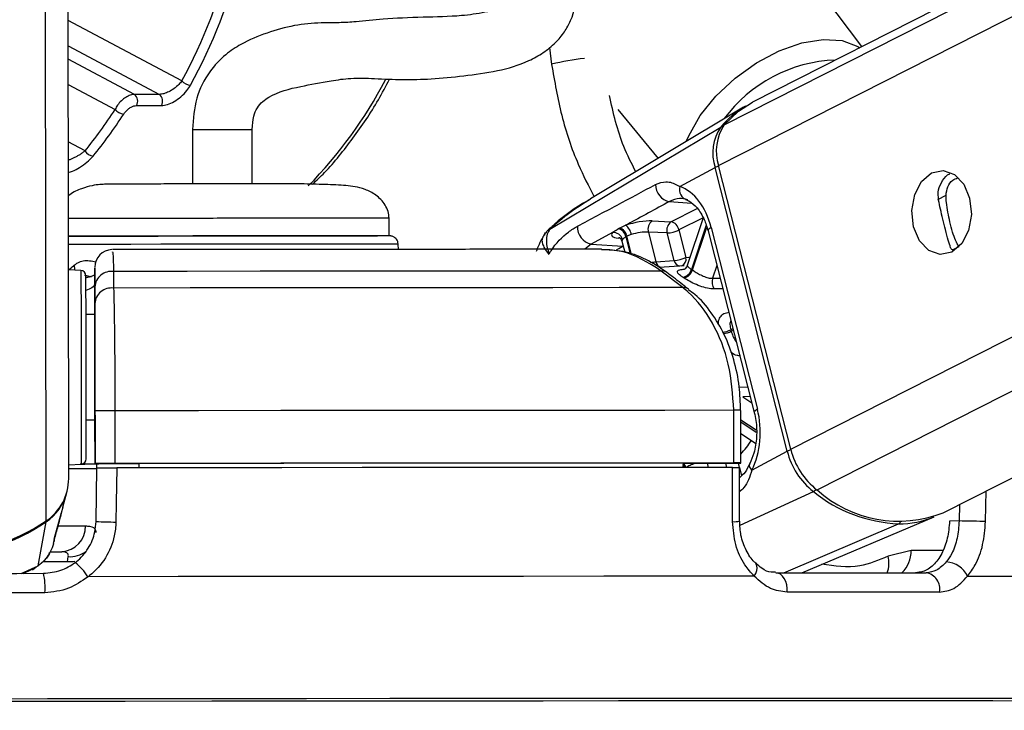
# Model space of a CAD drawing. Header units: millimetres. Extents: x 20 to 22981, y 40 to 19992.
# Tile 60 of 153: x 9518 to 9630, y 6420 to 6499. Entities that reach past the tile are written whole.
import ezdxf

# ---------------------------------------------------------------- set-up
doc = ezdxf.new("R2010")
doc.units = ezdxf.units.MM
doc.header["$LTSCALE"] = 2
doc.layers.add('COMPONENT_GEOMETRY', color=7, linetype='Continuous')
doc.styles.add('SLDTEXTSTYLE0', font='TXT', dxfattribs={"width": 0.75})
doc.dimstyles.new('SLDDIMSTYLE1', dxfattribs={"dimtxt": 100, "dimasz": 6.604, "dimexe": 0, "dimexo": 0.0625, "dimgap": 25, "dimtad": 0, "dimtih": 1, "dimtoh": 1, "dimdec": 1, "dimrnd": 1e-09, "dimzin": 12, "dimdsep": 46, "dimtxsty": 'SLDTEXTSTYLE0', "dimsah": 1, "dimcen": 0.09, "dimadec": 0, "dimazin": 3, "dimtfac": 1, "dimtdec": 1, "dimtofl": 0, "dimtmove": 0, "dimatfit": 3, "dimfxl": 1, "dimfrac": 2, "dimtolj": 1, "dimtzin": 12, "dimarcsym": 0})

# ---------------------------------------------------------------- blocks, each defined once
blk = doc.blocks.new('_D_5')
at = {"layer": 'COMPONENT_GEOMETRY', "color": 7}
for p, q in [((10523.29, 6612.47), (10523.29, 4529.82)), ((10323.22, 4509.51), (10292.75, 4509.51)), ((10292.75, 4509.51), (10292.75, 4350.76)), ((10723.36, 4509.51), (10753.83, 4509.51)), ((10753.83, 4509.51), (10753.83, 4350.76)), ((10292.75, 4350.76), (10323.22, 4350.76)), ((10753.83, 4350.76), (10723.36, 4350.76)), ((10523.29, 2118.49), (10523.29, 4201.14)), ((7030.65, 2118.49), (10529.64, 2118.49))]:
    blk.add_line(p, q, dxfattribs=at)
for points in [[(10523.29, 6612.47), (10522.28, 6605.86), (10524.31, 6605.86)], [(10523.29, 2118.49), (10524.31, 2125.1), (10522.28, 2125.1)]]:
    blk.add_solid(points, dxfattribs=at)
at = {"layer": 'COMPONENT_GEOMETRY', "color": 7, "char_height": 100, "attachment_point": 1, "style": 'SLDTEXTSTYLE0'}
for s, insert in [('7\'4.46"', (10323.22, 4479.66)), ('2247mm', (10250.52, 4330.05))]:
    blk.add_mtext(s, dxfattribs=dict(at, insert=insert))

msp = doc.modelspace()

# ---------------------------------------------------------------- linework, layer by layer
at = {"color": 8, "linetype": 'Continuous', "lineweight": 25}
for p, q in [((9597.69, 6482.22), (9854, 6612.47)), ((9598.33, 6486.86), (9845.52, 6612.47)), ((9605.9, 6449.9), (9925.83, 6612.47)), ((9608.9, 6445.26), (9937.94, 6612.47)), ((9521.11, 6441.74), (9520.91, 6587.83)), ((9536.54, 6491.87), (9523.6, 6498.76)), ((9523.61, 6495.87), (9534, 6490.34)), ((9578.41, 6495.67), (9578.67, 6493.76)), ((9531.17, 6490.34), (9523.61, 6494.36)), ((9523.61, 6491.47), (9528.96, 6488.63)), ((9525.53, 6483.91), (9523.62, 6484.93)), ((9622.66, 6478.37), (9623.59, 6478.85)), ((9592.08, 6478.13), (9594.6, 6477.95)), ((9592.26, 6475.83), (9595.26, 6477.35)), ((9595.92, 6476.28), (9593.17, 6474.89)), ((9578.51, 6475.01), (9578.46, 6474.99)), ((9596.27, 6475.44), (9594.59, 6470.4)), ((9594.71, 6470.33), (9596.34, 6475.22)), ((9586.48, 6473.94), (9586.27, 6473.96)), ((9587.13, 6474.11), (9587.63, 6472.14)), ((9587.78, 6472.09), (9587.25, 6474.17)), ((9583.19, 6473.29), (9582.47, 6472.69)), ((9586.78, 6473.04), (9586.81, 6473.06)), ((9586.82, 6473.04), (9586.78, 6473.04)), ((9624.31, 6472.61), (9625.07, 6473)), ((9597.49, 6470.84), (9597, 6469.38)), ((9526.02, 6469.54), (9525.52, 6469.71)), ((9597, 6469.38), (9597.86, 6469.39)), ((9599.32, 6463.64), (9599.08, 6463.52)), ((9599.13, 6463.35), (9599.37, 6463.47)), ((9600.04, 6456.98), (9601.01, 6457.02)), ((9601.29, 6455.91), (9600.44, 6455.87)), ((9600.44, 6455.87), (9601.47, 6455.18)), ((9601.98, 6452.06), (9600.21, 6453.23)), ((9600.21, 6453.03), (9601.98, 6451.85)), ((9596.38, 6448.32), (9596.5, 6447.83)), ((9598.62, 6447.84), (9598.5, 6448.33)), ((9599.92, 6448.33), (9600.04, 6447.84)), ((9600.05, 6447.82), (9600.29, 6446.88)), ((9600.13, 6441.27), (9608.49, 6445.07)), ((9628.09, 6441.66), (9628.17, 6445.16)), ((9625.13, 6443.61), (9625.08, 6441.73)), ((9605.1, 6435.83), (9618.19, 6441.41)), ((9623.23, 6438.37), (9619.61, 6438.36)), ((9523.55, 6437.08), (9520.75, 6437.07)), ((9518.27, 6435.76), (9520.18, 6436.6)), ((9519.51, 6436.24), (9520.18, 6436.6)), ((9610.39, 6421.51), (9609.62, 6421.51)), ((9611.59, 6421.51), (9610.39, 6421.51))]:
    msp.add_line(p, q, dxfattribs=at)
at = {"color": 7, "linetype": 'Continuous', "lineweight": 25}
for p, q in [((9843.62, 6612.47), (9601.53, 6489.45)), ((9623.27, 6442.67), (9957.42, 6612.47)), ((9523.67, 6446.56), (9523.46, 6602.99)), ((9613.99, 6495.78), (9599.32, 6515.37)), ((9534, 6490.34), (9531.17, 6490.34)), ((9531.39, 6489.07), (9534.22, 6489.07)), ((9600.54, 6488.88), (9583.1, 6478.42)), ((9586.21, 6488.63), (9590.79, 6483.03)), ((9537.77, 6486.34), (9537.78, 6480.14)), ((9544.58, 6480.19), (9544.57, 6486.35)), ((9578.46, 6474.99), (9597.93, 6486.62)), ((9593.28, 6479.85), (9597.29, 6482.01)), ((9605.51, 6449.68), (9597.29, 6482.01)), ((9605.9, 6449.9), (9597.69, 6482.22)), ((9560.16, 6474.22), (9560.16, 6476.22)), ((9595.92, 6476.27), (9594.11, 6470.84)), ((9586.41, 6475.1), (9587.1, 6475.42)), ((9590.12, 6475.92), (9592.26, 6475.83)), ((9593.17, 6474.89), (9593.97, 6471.76)), ((9596.85, 6475.17), (9602.11, 6454.46)), ((9585.6, 6474.6), (9583.19, 6473.29)), ((9587.74, 6474.36), (9587.25, 6474.17)), ((9589.69, 6474.64), (9590.55, 6471.26)), ((9591.84, 6474.55), (9589.69, 6474.64)), ((9592.63, 6471.42), (9591.84, 6474.55)), ((9596.49, 6474.8), (9601.75, 6454.1)), ((9561.24, 6472.68), (9561.21, 6473.27)), ((9583.19, 6473.29), (9586.78, 6473.04)), ((9586.67, 6473.61), (9586.99, 6472.36)), ((9525.07, 6470.28), (9523.64, 6470.35)), ((9526.64, 6470.42), (9526.64, 6468.81)), ((9590.55, 6471.26), (9592.63, 6471.42)), ((9593.75, 6470.81), (9590.91, 6470.6)), ((9526.28, 6469.53), (9525.63, 6469.71)), ((9528.78, 6470.16), (9528.78, 6468.27)), ((9593.62, 6468.32), (9591.16, 6470.21)), ((9526.64, 6468.81), (9526.65, 6465.25)), ((9526.64, 6466.51), (9526.64, 6468.41)), ((9526.65, 6465.25), (9525.65, 6465.25)), ((9526.65, 6465.25), (9526.65, 6465.25)), ((9526.65, 6459.36), (9526.67, 6448.26)), ((9526.67, 6448.27), (9526.66, 6454.27)), ((9528.93, 6454.28), (9528.94, 6448.28)), ((9599.43, 6448.34), (9599.42, 6454.34)), ((9600.22, 6448.33), (9600.21, 6454.33)), ((9525.66, 6453.25), (9526.66, 6453.25)), ((9526.67, 6448.24), (9526.66, 6453.25)), ((9526.66, 6453.25), (9526.67, 6448.23)), ((9600.21, 6451.71), (9601.89, 6450.6)), ((9601.49, 6447.52), (9605.51, 6449.68)), ((9523.67, 6448.14), (9525.1, 6448.22)), ((9526.67, 6448.27), (9526.67, 6448.26)), ((9526.67, 6448.26), (9531.67, 6448.26)), ((9526.67, 6448.24), (9526.67, 6448.23)), ((9526.89, 6448.24), (9526.67, 6448.24)), ((9526.88, 6447.76), (9526.89, 6448.26)), ((9531.67, 6448.28), (9531.67, 6448.26)), ((9531.67, 6448.28), (9531.67, 6447.78)), ((9531.67, 6448.26), (9531.67, 6447.78)), ((9593.64, 6448.33), (9593.63, 6447.83)), ((9593.64, 6448.32), (9599.63, 6448.33)), ((9526.78, 6441.67), (9526.88, 6447.77)), ((9600.07, 6441.7), (9600.05, 6447.83)), ((9523.01, 6443.29), (9523.45, 6444.97)), ((9522.07, 6439.81), (9522.85, 6442.71)), ((9523.01, 6443.29), (9522.82, 6442.61)), ((9520.18, 6436.6), (9521.09, 6441.63)), ((9607.16, 6435.83), (9622.22, 6442.2)), ((9625.08, 6441.73), (9623.99, 6441.72)), ((9521.93, 6439.15), (9522.03, 6439.52)), ((9522.01, 6439.63), (9522.07, 6439.81)), ((9522.09, 6439.88), (9522.11, 6439.92)), ((9521.66, 6438.22), (9522.87, 6438.22)), ((9619.61, 6438.36), (9616.98, 6437.72)), ((9523.55, 6437.08), (9523.62, 6437.67)), ((9518.47, 6435.75), (9519.52, 6436.22)), ((9519.54, 6436.18), (9519.91, 6436.46))]:
    msp.add_line(p, q, dxfattribs=at)
at = {"color": 8, "linetype": 'Continuous', "lineweight": 25, "flags": 128}
for points in [[(9594, 6484.96), (9594.28, 6485.62), (9595.59, 6487.92), (9597.38, 6490.15), (9599.56, 6492.2), (9602, 6493.95), (9604.58, 6495.32), (9607.17, 6496.22), (9609.61, 6496.61), (9611.77, 6496.47), (9613.55, 6495.8), (9613.76, 6495.66)], [(9537.77, 6486.34), (9537.79, 6486.34), (9538.19, 6486.34), (9539.04, 6486.34), (9540.22, 6486.35), (9541.54, 6486.35), (9542.81, 6486.35), (9543.82, 6486.35), (9544.44, 6486.35), (9544.55, 6486.35)], [(9596.85, 6475.17), (9596.69, 6475.07), (9596.57, 6474.98), (9596.5, 6474.89), (9596.49, 6474.81), (9596.49, 6474.8)], [(9555.34, 6473.28), (9552.4, 6473.28), (9549.06, 6473.28), (9545.42, 6473.27), (9541.64, 6473.27), (9537.84, 6473.26), (9534.16, 6473.26), (9530.73, 6473.25), (9527.68, 6473.24), (9525.11, 6473.24), (9523.64, 6473.23)], [(9561.21, 6473.27), (9561.21, 6473.27), (9560.75, 6473.27), (9559.59, 6473.28), (9557.77, 6473.28), (9555.34, 6473.28)], [(9586.07, 6472.63), (9586.33, 6472.79), (9586.78, 6473.04)], [(9593.97, 6471.76), (9594.29, 6471.8), (9594.44, 6471.81)], [(9524.37, 6470.31), (9524.37, 6470.35), (9524.34, 6470.91)], [(9525.07, 6470.28), (9525.07, 6470.26), (9525.07, 6469.73), (9525.07, 6468.49), (9525.08, 6466.61), (9525.08, 6464.24), (9525.08, 6461.52)], [(9525.08, 6461.52), (9525.09, 6458.65), (9525.09, 6455.82), (9525.09, 6453.22), (9525.1, 6451.04), (9525.1, 6449.41), (9525.1, 6448.45), (9525.1, 6448.22)], [(9602.11, 6454.46), (9601.95, 6454.36), (9601.83, 6454.27), (9601.76, 6454.18), (9601.75, 6454.11), (9601.75, 6454.1)], [(9601.49, 6447.52), (9601.35, 6447.7), (9601.26, 6447.88), (9601.21, 6448.04), (9601.22, 6448.18), (9601.24, 6448.26)], [(9521.07, 6441.71), (9521.08, 6441.66), (9521.09, 6441.63)], [(9522.49, 6441.16), (9523.58, 6441.16), (9524.69, 6441.17), (9525.57, 6441.17)], [(9524.38, 6437.13), (9524.16, 6437.09), (9523.55, 6437.08)], [(9601.75, 6435.44), (9601.92, 6435.76), (9602.03, 6436.08), (9602.08, 6436.37), (9602.06, 6436.62), (9601.97, 6436.82), (9601.9, 6436.9)]]:
    msp.add_lwpolyline(points, dxfattribs=at)
at = {"color": 7, "linetype": 'Continuous', "lineweight": 25, "flags": 128}
for points in [[(9598.33, 6486.86), (9599.94, 6488.43), (9601.53, 6489.45)], [(9621.94, 6481.4), (9623.25, 6481.67), (9624.54, 6481.22), (9625.6, 6480.11), (9626.28, 6478.5), (9626.48, 6476.65), (9626.16, 6474.83), (9625.37, 6473.33), (9624.24, 6472.36), (9622.93, 6472.09), (9621.64, 6472.54), (9620.58, 6473.65), (9619.9, 6475.26), (9619.7, 6477.11), (9620.02, 6478.93), (9620.81, 6480.43), (9621.94, 6481.4)], [(9537.15, 6480.18), (9537.22, 6480.18), (9537.76, 6480.18)], [(9544.56, 6480.19), (9545.06, 6480.19), (9545.15, 6480.2)], [(9586.29, 6475.04), (9586.32, 6475.06), (9586.41, 6475.1)], [(9523.6, 6474.18), (9525.32, 6474.18), (9527.69, 6474.19), (9530.58, 6474.2), (9533.87, 6474.2), (9537.44, 6474.21), (9541.16, 6474.22), (9544.88, 6474.22), (9548.45, 6474.22), (9551.75, 6474.23), (9554.63, 6474.23)], [(9525.57, 6474.18), (9523.75, 6474.18), (9523.6, 6474.18)], [(9523.65, 6465.16), (9523.65, 6465.24), (9523.65, 6465.94), (9523.64, 6467.25), (9523.64, 6468.97), (9523.64, 6470.84), (9523.64, 6472.58), (9523.63, 6473.92), (9523.63, 6474.65)], [(9560.16, 6474.22), (9559.86, 6474.22), (9558.85, 6474.22), (9557.16, 6474.23), (9554.85, 6474.23), (9552.02, 6474.23), (9548.77, 6474.22), (9545.22, 6474.22), (9541.53, 6474.22), (9537.81, 6474.21), (9534.23, 6474.2), (9530.91, 6474.2), (9527.99, 6474.19), (9525.57, 6474.18)], [(9554.63, 6474.23), (9557, 6474.23), (9558.76, 6474.22), (9558.84, 6474.22)], [(9587.25, 6474.17), (9587.16, 6474.12), (9587.13, 6474.11)], [(9525.65, 6461.4), (9525.65, 6463.97), (9525.65, 6466.21), (9525.64, 6467.98), (9525.64, 6469.16), (9525.64, 6469.66), (9525.64, 6469.68)], [(9591.16, 6470.21), (9584.17, 6470.21), (9576.89, 6470.2), (9569.35, 6470.2), (9561.57, 6470.19), (9553.6, 6470.18), (9545.46, 6470.18), (9537.17, 6470.17), (9528.78, 6470.16)], [(9593.62, 6468.32), (9586.36, 6468.32), (9578.8, 6468.31), (9570.97, 6468.31), (9562.89, 6468.3), (9554.6, 6468.29), (9546.13, 6468.29), (9537.51, 6468.28), (9528.78, 6468.27)], [(9525.65, 6465.25), (9525.65, 6465.57), (9525.65, 6465.85)], [(9526.65, 6465.25), (9526.65, 6465.14), (9526.65, 6464.81), (9526.65, 6464.26), (9526.65, 6463.53), (9526.65, 6462.64), (9526.65, 6461.63), (9526.65, 6460.52), (9526.65, 6459.36)], [(9525.67, 6448.82), (9525.67, 6449.04), (9525.67, 6449.94), (9525.67, 6451.48), (9525.66, 6453.55), (9525.66, 6456.01), (9525.66, 6458.68), (9525.65, 6461.4)], [(9599.42, 6454.34), (9591.56, 6454.33), (9583.36, 6454.33), (9574.85, 6454.32), (9566.06, 6454.32), (9557.04, 6454.31), (9547.82, 6454.3), (9538.44, 6454.29), (9528.93, 6454.28)], [(9525.66, 6452.65), (9525.66, 6452.79), (9525.66, 6453.25)], [(9527.1, 6448.22), (9526.37, 6448.21), (9524.97, 6448.21)], [(9599.43, 6448.34), (9591.57, 6448.33), (9583.37, 6448.33), (9574.86, 6448.32), (9566.07, 6448.32), (9557.05, 6448.31), (9547.83, 6448.3), (9538.45, 6448.29), (9528.94, 6448.28)], [(9593.64, 6448.33), (9586.64, 6448.32), (9579.38, 6448.32), (9571.88, 6448.31), (9564.16, 6448.31), (9556.25, 6448.3), (9548.18, 6448.29), (9539.98, 6448.29), (9531.67, 6448.28)], [(9599.63, 6448.33), (9599.9, 6448.33), (9600.09, 6448.33), (9600.2, 6448.33), (9600.21, 6448.33), (9600.14, 6448.34), (9599.98, 6448.34), (9599.74, 6448.34), (9599.43, 6448.34)], [(9529.15, 6447.78), (9529.09, 6443.78), (9529.05, 6441.61)], [(9599.26, 6447.84), (9591.44, 6447.83), (9583.27, 6447.83), (9574.81, 6447.82), (9566.07, 6447.82), (9557.1, 6447.81), (9547.93, 6447.8), (9538.6, 6447.79), (9529.15, 6447.78)], [(9599.28, 6441.66), (9599.27, 6445.66), (9599.26, 6447.84)], [(9628.09, 6441.66), (9627.8, 6441.67), (9627.45, 6441.68), (9627.05, 6441.69), (9626.63, 6441.69), (9626.21, 6441.7), (9625.8, 6441.71), (9625.42, 6441.72), (9625.08, 6441.73)], [(9496.58, 6435.73), (9499.6, 6435.74), (9502.63, 6435.74), (9505.66, 6435.75), (9508.69, 6435.75), (9511.72, 6435.76), (9514.74, 6435.76), (9517.77, 6435.76), (9520.79, 6435.77)], [(9605.49, 6433.62), (9605.49, 6434.04), (9605.44, 6434.45), (9605.33, 6434.83), (9605.17, 6435.17), (9604.96, 6435.45), (9604.73, 6435.66), (9604.47, 6435.79), (9604.2, 6435.83)], [(9604.2, 6435.83), (9606.49, 6435.83), (9608.74, 6435.83), (9610.95, 6435.83), (9613.11, 6435.83), (9615.23, 6435.83), (9617.31, 6435.83), (9619.34, 6435.83), (9621.32, 6435.83)], [(9601.75, 6435.44), (9593.39, 6435.43), (9584.61, 6435.43), (9575.47, 6435.42), (9566.01, 6435.42), (9556.27, 6435.41), (9546.3, 6435.4), (9536.15, 6435.39), (9525.87, 6435.38)], [(9626.05, 6435.44), (9632.22, 6435.43), (9637.8, 6435.43), (9642.76, 6435.42), (9647.07, 6435.42), (9650.71, 6435.41), (9653.67, 6435.4), (9655.93, 6435.39), (9657.48, 6435.38)], [(9520.96, 6433.55), (9517.89, 6433.55), (9514.83, 6433.55), (9511.76, 6433.54), (9508.69, 6433.54), (9505.62, 6433.53), (9502.55, 6433.53), (9499.48, 6433.53), (9496.42, 6433.52)], [(9622.84, 6433.62), (9620.83, 6433.62), (9618.77, 6433.62), (9616.67, 6433.62), (9614.52, 6433.62), (9612.33, 6433.62), (9610.09, 6433.62), (9607.81, 6433.62), (9605.49, 6433.62)], [(9609.9, 6421.23), (9602.51, 6421.22), (9594.65, 6421.22), (9586.36, 6421.22), (9577.69, 6421.21), (9568.68, 6421.21), (9559.36, 6421.2), (9549.79, 6421.19), (9540.02, 6421.18), (9530.09, 6421.17), (9520.06, 6421.16), (9509.97, 6421.15)], [(9609.77, 6421.22), (9602.39, 6421.22), (9594.54, 6421.22), (9586.27, 6421.22), (9577.61, 6421.21), (9568.6, 6421.21), (9559.3, 6421.2), (9549.74, 6421.19), (9539.98, 6421.18), (9530.07, 6421.17), (9520.05, 6421.16), (9509.97, 6421.15)], [(9609.62, 6421.51), (9603.05, 6421.51), (9595.25, 6421.51), (9587.03, 6421.51), (9578.42, 6421.5), (9569.48, 6421.5), (9560.24, 6421.49), (9550.75, 6421.48), (9541.06, 6421.47), (9531.2, 6421.46), (9521.24, 6421.45), (9511.22, 6421.44)], [(9650.83, 6421.12), (9651.36, 6421.13), (9651.63, 6421.15), (9651.18, 6421.16), (9650.03, 6421.17), (9648.17, 6421.18), (9645.61, 6421.19), (9642.38, 6421.2), (9638.48, 6421.21), (9633.93, 6421.21), (9628.76, 6421.22), (9622.99, 6421.22), (9616.65, 6421.22), (9609.77, 6421.22)], [(9650.83, 6421.12), (9651.54, 6421.13), (9651.81, 6421.15), (9651.36, 6421.16), (9650.21, 6421.17), (9648.34, 6421.18), (9645.79, 6421.19), (9642.55, 6421.2), (9638.64, 6421.21), (9634.09, 6421.21), (9628.91, 6421.22), (9623.13, 6421.22), (9616.78, 6421.22), (9609.9, 6421.23)], [(9651.13, 6421.4), (9651.44, 6421.41), (9652.32, 6421.42), (9652.49, 6421.44), (9651.97, 6421.45), (9650.74, 6421.46), (9648.83, 6421.47), (9646.23, 6421.48), (9642.96, 6421.49), (9639.04, 6421.5), (9634.48, 6421.5), (9629.31, 6421.51), (9623.56, 6421.51), (9617.24, 6421.51), (9611.59, 6421.51)]]:
    msp.add_lwpolyline(points, dxfattribs=at)
at = {"color": 8, "linetype": 'Continuous', "lineweight": 25}
for centre, radius, start, end in [((9584.65, 6470.68), 23.85, 95.405, 104.5213), ((9611.56, 6477.82), 16.44, 92.0306, 143.7569), ((9514.74, 6515.41), 50.72, 315.5708, 332.5253), ((9598.14, 6486.24), 0.431, 83.6365, 119.0785), ((9598.15, 6480.29), 1.93, 103.4895, 116.5897), ((9593.1, 6471.59), 0.885, 295.4116, 11.299), ((9591.4, 6471.44), 0.874, 191.5412, 250.64), ((9593.48, 6471.59), 0.864, 191.374, 252.5641), ((9593.73, 6467.43), 0.894, 52.2075, 97.1612), ((9597.56, 6466.67), 3.5, 279.9226, 295.8488), ((9597.61, 6466.64), 3.63, 280.2162, 294.8034), ((9592.13, 6456.8), 11, 317.2869, 327.6274), ((9606.37, 6447.96), 1.93, 103.4831, 116.5894), ((9592.39, 6447.39), 1.49, 17.2115, 32.2872), ((9592.51, 6447.43), 1.49, 15.6884, 36.489), ((9608.04, 6445.93), 0.966, 297.2187, 321.7796), ((9599.46, 6446.29), 4.64, 267.8045, 277.6029), ((9618, 6441.81), 0.448, 294.9905, 330.3959), ((9523.78, 6440.8), 3.14, 267.1193, 306.1887), ((9616.32, 6438.24), 3.29, 313.1207, 2.2314), ((9614.12, 6436.92), 2.97, 338.4816, 15.6236)]:
    msp.add_arc(centre, radius, start, end, dxfattribs=at)
at = {"color": 7, "linetype": 'Continuous', "lineweight": 25}
for centre, radius, start, end in [((9537.69, 6492.97), 1.58, 223.6923, 264.9039), ((9530.58, 6489.58), 0.957, 327.8274, 52.4335), ((9533.41, 6489.58), 0.957, 327.8274, 52.4335), ((9530.08, 6489.53), 1.44, 218.8446, 264.1402), ((9605.73, 6480.25), 10.07, 119.7331, 140.7999), ((9602.3, 6483.66), 5.28, 145.9774, 198.2732), ((9602.73, 6483.89), 5.31, 145.9774, 198.2732), ((9526.61, 6484.57), 1.27, 211.3919, 262.915), ((9592.45, 6480.03), 1.94, 178.664, 259.1503), ((9594.42, 6479.49), 1.2, 162.5548, 256.3279), ((9583.56, 6475.19), 1.94, 175.9793, 259.1336), ((9585.93, 6473.87), 1.23, 11.2423, 72.7936), ((9586.05, 6473.93), 1.23, 11.2196, 72.9929), ((9586.18, 6474.14), 1.58, 8.2174, 54.1648), ((9590.85, 6474.96), 1.21, 127.6252, 195.5108), ((9593, 6474.87), 1.21, 127.6252, 195.5108), ((9591.65, 6478.09), 3.55, 273.0146, 295.3833), ((9592, 6474.67), 1.19, 10.6596, 77.4241), ((9585.7, 6473.53), 1.07, 15.0517, 95.3453), ((9528.64, 6470.65), 2, 91.4848, 180.1281), ((9592.45, 6474.97), 3.55, 273.0146, 295.3833), ((9593.37, 6470.74), 1.27, 281.7018, 344.637), ((9590.29, 6463.82), 7.86, 55.7998, 56.8292), ((9525.04, 6469.68), 0.6, 0.077, 87.077), ((9528.55, 6468.26), 1.91, 82.9359, 175.7744), ((9591.28, 6469.32), 0.898, 53.6744, 97.2331), ((9589.68, 6463.46), 7.22, 55.7998, 56.8292), ((9593.48, 6470.68), 1.28, 281.5455, 343.8245), ((9598.3, 6468.97), 1.36, 162.6032, 215.965), ((9528.55, 6466.37), 1.91, 83.0221, 175.7783), ((9583.75, 6459.53), 15.84, 13.9334, 14.5785), ((9528.9, 6014.56), 439.72, 89.9964, 90.2922), ((9599.69, 6364.74), 89.6, 89.6662, 90.1711), ((9613.72, 6451.73), 8.47, 193.9798, 231.7829), ((9614.17, 6451.95), 8.52, 193.9798, 231.7829), ((9525.07, 6448.82), 0.6, 273.077, 0.077), ((9524.99, 6588.52), 140.3, 270.0599, 270.6846), ((9528.91, 6008.56), 439.72, 89.9964, 90.2922), ((9523.45, 6827), 379.29, 270.029, 270.5187), ((9517.83, 6446.57), 5.84, 304.0939, 359.8843), ((9517.81, 6446.46), 5.84, 304.1959, 345.224), ((9618.89, 6457.95), 16.55, 231.0491, 267.5741), ((9618.19, 6455.62), 13.91, 228.1157, 291.4364), ((9508.65, 6460.03), 22.13, 235.9097, 304.2443), ((9508.67, 6459.85), 22.05, 270.0269, 304.2735), ((9529.12, 6484.28), 42.67, 266.8581, 269.9096), ((9618.27, 6451.69), 10.28, 269.5857, 292.6425), ((9522.72, 6441.07), 2.85, 273.1206, 1.9955), ((9520.04, 6431.64), 6.92, 32.641, 50.6928), ((9623.51, 6434.27), 2.79, 24.7146, 87.7337), ((9513.88, 6434.14), 7.1, 355.2937, 13.2798), ((9621.01, 6433.99), 1.87, 348.4917, 80.4578)]:
    msp.add_arc(centre, radius, start, end, dxfattribs=at)
for centre, major_axis, ratio, start_param, end_param in [((9504.97, 6525.56), (-0.48, 55.2), 0.718681, 4.049716, 4.665426), ((9505.53, 6525.57), (-0.48, 56), 0.718516, 4.04981, 4.66552), ((9499.32, 6525.56), (-0.48, 55.2), 0.718681, 3.851206, 3.973159), ((9499.87, 6525.57), (-0.48, 56), 0.718516, 3.8513, 3.973253), ((9592.21, 6472.67), (-0.17, 7.38), 0.672041, 5.041986, 6.032652), ((9588.36, 6474.96), (2.74, 0.59), 0.275805, 0.81783, 1.987524), ((9588.24, 6474.9), (2.74, 0.59), 0.275805, 2.80373, 3.854703), ((9588.56, 6474.02), (1.77, 0.34), 0.295802, 0.825008, 1.994702), ((9597.47, 6451.97), (-0.17, 7.38), 0.672041, 4.051321, 5.041986)]:
    msp.add_ellipse(centre, major_axis=major_axis, ratio=ratio, start_param=start_param, end_param=end_param, dxfattribs=at)
at = {"color": 8, "linetype": 'Continuous', "lineweight": 25}
msp.add_ellipse((9588.44, 6473.96), major_axis=(1.77, 0.34), ratio=0.295802, start_param=2.810908, end_param=3.159182, dxfattribs=at)
at = {"color": 7, "linetype": 'Continuous', "lineweight": 25}
for points, knots in [([(9544.57, 6486.35), (9544.6, 6486.87), (9544.64, 6487.78), (9545.28, 6489.18), (9547.01, 6490.55), (9549.81, 6491.21), (9553.04, 6491.82), (9555.88, 6492.25), (9558.75, 6492.14), (9561.78, 6491.99), (9565.02, 6492.08), (9568.55, 6492.43), (9572.43, 6492.93), (9575.51, 6493.83), (9577.72, 6495.04), (9579.1, 6496.16), (9580.14, 6497.42), (9581.21, 6499.35), (9581.79, 6502.39), (9581.04, 6506.68), (9578.84, 6511.7), (9576.56, 6515.16), (9575.27, 6517.12)], [0, 0, 0, 0, 0.022114, 0.038898, 0.072368, 0.146112, 0.207471, 0.244247, 0.286127, 0.338205, 0.395148, 0.456563, 0.515372, 0.570689, 0.597552, 0.623298, 0.646213, 0.667452, 0.719434, 0.785484, 0.878679, 1, 1, 1, 1]), ([(9570, 6512.71), (9570.75, 6511.61), (9572.2, 6509.48), (9573.78, 6506.41), (9574.62, 6504.05), (9574.82, 6502.54), (9574.72, 6501.72), (9574.53, 6501.32), (9574.32, 6501.06), (9574.07, 6500.84), (9573.7, 6500.59), (9572.71, 6500.09), (9570.89, 6499.61), (9567.94, 6499.2), (9563.89, 6499.14), (9559.68, 6498.96), (9556.73, 6498.63), (9554.51, 6498.48), (9552.18, 6498.52), (9549.36, 6498.27), (9546.22, 6497.38), (9543.59, 6496.31), (9541.38, 6494.82), (9539.53, 6492.87), (9538.03, 6489.91), (9537.86, 6487.55), (9537.77, 6486.34)], [0, 0, 0, 0, 0.081486, 0.156453, 0.209812, 0.236252, 0.25203, 0.260861, 0.264637, 0.269364, 0.275859, 0.284673, 0.321191, 0.366568, 0.438207, 0.515031, 0.575326, 0.614341, 0.653061, 0.706238, 0.760366, 0.814827, 0.849626, 0.893233, 0.94525, 1, 1, 1, 1]), ([(9536.54, 6491.87), (9536.44, 6491.74), (9536.2, 6491.42), (9535.69, 6490.99), (9535.1, 6490.63), (9534.5, 6490.39), (9534.16, 6490.36), (9534, 6490.34)], [0, 0, 0, 0, 0.1748738, 0.3963663, 0.6042989, 0.8032173, 1, 1, 1, 1]), ([(9551.45, 6480.11), (9551.91, 6480.54), (9553.55, 6482.1), (9556.07, 6485.32), (9558.55, 6488.88), (9559.79, 6491.29), (9560.2, 6492.08)], [0, 0, 0, 0, 0.135102, 0.481518, 0.828583, 1, 1, 1, 1]), ([(9534.22, 6489.07), (9534.45, 6489.1), (9534.91, 6489.14), (9535.7, 6489.51), (9536.48, 6490.06), (9537.13, 6490.71), (9537.42, 6491.18), (9537.55, 6491.39)], [0, 0, 0, 0, 0.199752, 0.399876, 0.607041, 0.826549, 1, 1, 1, 1]), ([(9531.17, 6490.34), (9531.01, 6490.32), (9530.69, 6490.29), (9530.16, 6490.02), (9529.65, 6489.62), (9529.23, 6489.13), (9529.04, 6488.79), (9528.96, 6488.63)], [0, 0, 0, 0, 0.20315, 0.40434, 0.608443, 0.821733, 1, 1, 1, 1]), ([(9529.93, 6488.1), (9530, 6488.19), (9530.14, 6488.38), (9530.43, 6488.66), (9530.76, 6488.89), (9531.1, 6489.04), (9531.3, 6489.06), (9531.39, 6489.07)], [0, 0, 0, 0, 0.18302, 0.400043, 0.604373, 0.802384, 1, 1, 1, 1]), ([(9622.74, 6478.29), (9622.71, 6478.69), (9622.64, 6479.5), (9623.18, 6480.55), (9623.67, 6481.18), (9624.02, 6481.29), (9624.02, 6481.29)], [0, 0, 0, 0, 0.329189, 0.657878, 0.996431, 1, 1, 1, 1]), ([(9623.59, 6478.85), (9623.63, 6479.17), (9623.72, 6479.83), (9624.24, 6480.55), (9624.72, 6480.75), (9624.91, 6480.84)], [0, 0, 0, 0, 0.375657, 0.750827, 1, 1, 1, 1]), ([(9560.16, 6476.22), (9560.13, 6476.48), (9560.08, 6477.03), (9559.72, 6477.76), (9559.23, 6478.38), (9558.44, 6479.04), (9557.36, 6479.57), (9555.88, 6479.93), (9554.33, 6480.01), (9551.63, 6480.12), (9548.81, 6480.15), (9545.91, 6480.15), (9542.89, 6480.14), (9539.84, 6480.14), (9536.88, 6480.13), (9534.1, 6480.13), (9531.59, 6480.12), (9529.4, 6480.11), (9527.96, 6480.1), (9526.78, 6480.07), (9525.12, 6479.62), (9524.13, 6479.19), (9523.66, 6478.79), (9523.6, 6478.73)], [0, 0, 0, 0, 0.016089, 0.032677, 0.050009, 0.067955, 0.104864, 0.143895, 0.226851, 0.301893, 0.370054, 0.43319, 0.494797, 0.555579, 0.615531, 0.675301, 0.736922, 0.800641, 0.866564, 0.928437, 0.959957, 0.994383, 1, 1, 1, 1]), ([(9581.63, 6475.33), (9583.13, 6476.13), (9586.08, 6477.7), (9589.05, 6479.29), (9590.51, 6480.07)], [0, 0, 0, 0, 0.506743, 1, 1, 1, 1]), ([(9590.51, 6480.07), (9590.91, 6480.22), (9591.43, 6480.43), (9592.33, 6480.34), (9592.87, 6480.06), (9593.28, 6479.85)], [0, 0, 0, 0, 0.417867, 0.554004, 1, 1, 1, 1]), ([(9583.1, 6478.41), (9582.3, 6477.91), (9580.67, 6476.89), (9579.21, 6475.63), (9578.46, 6474.99)], [0, 0, 0, 0, 0.489568, 1, 1, 1, 1]), ([(9582.93, 6478.31), (9582.85, 6478.27), (9581.44, 6477.51), (9579.92, 6476.42), (9578.65, 6475.21), (9578.47, 6475.05)], [0, 0, 0, 0, 0.046477, 0.870439, 1, 1, 1, 1]), ([(9594.14, 6478.33), (9593.84, 6478.41), (9593.14, 6478.6), (9592.47, 6478.3), (9592.08, 6478.13)], [0, 0, 0, 0, 0.4297736, 1, 1, 1, 1]), ([(9593.93, 6478.37), (9594.07, 6478.31), (9594.49, 6478.13), (9595.27, 6477.46), (9596.04, 6476.25), (9596.35, 6475.24), (9596.49, 6474.8)], [0, 0, 0, 0, 0.151549, 0.446649, 0.762748, 1, 1, 1, 1]), ([(9624.11, 6472.87), (9624.03, 6473.14), (9623.85, 6473.66), (9623.53, 6474.85), (9623.22, 6476.11), (9622.95, 6477.28), (9622.81, 6477.95), (9622.74, 6478.29)], [0, 0, 0, 0, 0.2220762, 0.4457715, 0.6401425, 0.8216515, 1, 1, 1, 1]), ([(9625.07, 6473), (9624.94, 6473.21), (9624.68, 6473.6), (9624.34, 6474.62), (9624.03, 6475.75), (9623.79, 6476.93), (9623.62, 6477.97), (9623.6, 6478.57), (9623.59, 6478.85)], [0, 0, 0, 0, 0.204636, 0.376335, 0.548834, 0.703363, 0.864285, 1, 1, 1, 1]), ([(9592.08, 6478.13), (9590.49, 6477.26), (9588.83, 6476.36), (9587.17, 6475.45), (9587.1, 6475.42)], [0, 0, 0, 0, 0.961066, 1, 1, 1, 1]), ([(9578.45, 6475.08), (9578.39, 6475.02), (9578.26, 6474.9), (9578.09, 6474.69), (9577.95, 6474.49), (9577.83, 6474.34), (9577.76, 6474.22), (9577.71, 6474.15), (9577.69, 6474.12), (9577.68, 6474.1), (9577.68, 6474.09), (9577.67, 6474.09), (9577.67, 6474.09), (9577.67, 6474.08), (9577.67, 6474.08), (9577.67, 6474.08), (9577.67, 6474.08), (9577.67, 6474.08)], [0, 0, 0, 0, 0.21112, 0.448468, 0.620126, 0.788973, 0.892849, 0.946747, 0.973542, 0.986799, 0.993378, 0.997097, 0.998909, 0.99956, 0.999803, 0.999906, 1, 1, 1, 1]), ([(9578.46, 6474.99), (9578.35, 6474.8), (9578.12, 6474.42), (9578.04, 6473.67), (9578.14, 6472.91), (9578.32, 6472.41), (9578.4, 6472.18)], [0, 0, 0, 0, 0.261822, 0.541742, 0.790389, 1, 1, 1, 1]), ([(9578.4, 6472.18), (9578.47, 6472.3), (9579.07, 6473.28), (9580.21, 6474.48), (9581.28, 6475.12), (9581.63, 6475.33)], [0, 0, 0, 0, 0.0822837, 0.7008261, 1, 1, 1, 1]), ([(9585.6, 6474.6), (9585.65, 6474.64), (9585.83, 6474.79), (9586.1, 6474.93), (9586.29, 6475.04)], [0, 0, 0, 0, 0.27439, 1, 1, 1, 1]), ([(9561.19, 6473.32), (9561.18, 6473.41), (9561.16, 6473.6), (9561.01, 6473.84), (9560.83, 6474.01), (9560.66, 6474.12), (9560.51, 6474.18), (9560.4, 6474.2), (9560.34, 6474.21), (9560.3, 6474.21), (9560.26, 6474.21), (9560.22, 6474.22), (9560.12, 6474.22), (9559.79, 6474.22), (9559.08, 6474.22), (9558.77, 6474.22)], [0, 0, 0, 0, 0.031824, 0.066302, 0.095079, 0.119353, 0.139051, 0.152864, 0.161566, 0.17032, 0.183894, 0.213452, 0.320439, 0.712254, 1, 1, 1, 1]), ([(9577.95, 6474.6), (9577.61, 6474), (9577.23, 6473.32), (9576.95, 6472.55), (9576.91, 6472.45)], [0, 0, 0, 0, 0.861349, 1, 1, 1, 1]), ([(9586.35, 6474.06), (9586.35, 6474.06), (9586.33, 6474.06), (9586.43, 6474.01), (9586.6, 6473.85), (9586.64, 6473.67), (9586.65, 6473.61)], [0, 0, 0, 0, 0.095114, 0.394562, 0.775195, 1, 1, 1, 1]), ([(9587.13, 6474.11), (9587.01, 6474.04), (9586.84, 6473.94), (9586.76, 6473.84), (9586.73, 6473.81)], [0, 0, 0, 0, 0.718824, 1, 1, 1, 1]), ([(9584.36, 6472.69), (9583.53, 6472.69), (9580.27, 6472.69), (9574.31, 6472.69), (9566.4, 6472.68), (9558.2, 6472.68), (9549.75, 6472.67), (9541.1, 6472.66), (9534.04, 6472.65), (9529.85, 6472.65), (9528.64, 6472.65)], [0, 0, 0, 0, 0.050579, 0.198705, 0.346847, 0.494983, 0.643115, 0.791244, 0.93937, 1, 1, 1, 1]), ([(9591.81, 6470.04), (9591.02, 6470.57), (9589.43, 6471.65), (9586.9, 6472.54), (9585.19, 6472.62), (9584.39, 6472.66)], [0, 0, 0, 0, 0.346059, 0.69386, 1, 1, 1, 1]), ([(9624.31, 6472.61), (9624.26, 6472.65), (9624.16, 6472.72), (9624.13, 6472.83), (9624.11, 6472.87)], [0, 0, 0, 0, 0.572681, 1, 1, 1, 1]), ([(9526.64, 6468.41), (9526.64, 6469.2), (9526.64, 6470.85), (9526.64, 6470.57), (9526.64, 6470.42)], [0, 0, 0, 0, 0.484204, 1, 1, 1, 1]), ([(9593.63, 6469.5), (9593.53, 6469.56), (9593.26, 6469.75), (9593, 6470), (9592.98, 6470.22), (9593.23, 6470.37), (9593.61, 6470.41), (9593.81, 6470.44)], [0, 0, 0, 0, 0.1167344, 0.3330165, 0.5519238, 0.773865, 1, 1, 1, 1]), ([(9594.1, 6470.85), (9594.06, 6470.75), (9593.98, 6470.55), (9593.79, 6470.41), (9593.7, 6470.37), (9593.71, 6470.38), (9593.71, 6470.38)], [0, 0, 0, 0, 0.3347461, 0.6491022, 0.8953657, 1, 1, 1, 1]), ([(9526.62, 6469.73), (9526.44, 6469.67), (9526.2, 6469.58), (9525.8, 6469.48), (9525.7, 6469.45)], [0, 0, 0, 0, 0.761283, 1, 1, 1, 1]), ([(9594.26, 6468.15), (9593.69, 6468.59), (9592.87, 6469.22), (9592.06, 6469.85), (9591.81, 6470.04)], [0, 0, 0, 0, 0.699998, 1, 1, 1, 1]), ([(9597.2, 6468.17), (9597.08, 6468.17), (9596.71, 6468.18), (9596.01, 6468.33), (9595.16, 6468.64), (9594.35, 6469.04), (9593.94, 6469.3), (9593.73, 6469.43)], [0, 0, 0, 0, 0.119584, 0.349288, 0.573021, 0.788436, 1, 1, 1, 1]), ([(9594.71, 6470.33), (9594.85, 6470.23), (9595.13, 6470.05), (9595.66, 6469.75), (9596.22, 6469.5), (9596.68, 6469.38), (9596.92, 6469.38), (9597, 6469.38)], [0, 0, 0, 0, 0.219859, 0.440343, 0.66314, 0.88549, 1, 1, 1, 1]), ([(9528.78, 6468.27), (9528.81, 6467.24), (9528.86, 6465.2), (9528.91, 6460.47), (9528.93, 6456.64), (9528.93, 6454.56), (9528.93, 6454.28)], [0, 0, 0, 0, 0.317078, 0.634488, 0.949899, 1, 1, 1, 1]), ([(9599.42, 6454.34), (9599.3, 6456.12), (9599.05, 6459.69), (9597.13, 6464.44), (9595.09, 6467.1), (9593.82, 6468.15), (9593.62, 6468.32)], [0, 0, 0, 0, 0.31366, 0.627146, 0.941618, 1, 1, 1, 1]), ([(9600.18, 6454.33), (9600.16, 6455.24), (9600.11, 6457.2), (9599.47, 6460.13), (9598.41, 6463.01), (9596.89, 6465.51), (9595.47, 6467.24), (9594.49, 6467.91), (9594.23, 6468.08)], [0, 0, 0, 0, 0.16316, 0.354133, 0.546079, 0.739642, 0.933172, 1, 1, 1, 1]), ([(9526.66, 6454.27), (9526.66, 6454.52), (9526.66, 6456.34), (9526.65, 6459.69), (9526.65, 6463.83), (9526.65, 6465.62), (9526.64, 6466.51)], [0, 0, 0, 0, 0.050069, 0.365309, 0.6827, 1, 1, 1, 1]), ([(9601.75, 6454.1), (9601.81, 6453.79), (9602.01, 6452.89), (9602.07, 6451.28), (9601.79, 6449.55), (9601.41, 6448.65), (9601.24, 6448.26)], [0, 0, 0, 0, 0.153996, 0.459566, 0.765706, 1, 1, 1, 1]), ([(9601.24, 6448.27), (9601.21, 6448.2), (9600.98, 6447.72), (9600.59, 6447.09), (9600.22, 6446.8), (9600.05, 6446.66)], [0, 0, 0, 0, 0.089283, 0.594806, 1, 1, 1, 1]), ([(9526.88, 6447.77), (9526.9, 6447.78), (9526.95, 6447.78), (9527.29, 6447.78), (9527.8, 6447.78), (9528.45, 6447.78), (9528.91, 6447.78), (9529.15, 6447.78)], [0, 0, 0, 0, 0.197556, 0.39511, 0.592696, 0.790302, 1, 1, 1, 1]), ([(9599.26, 6447.84), (9599.42, 6447.84), (9599.75, 6447.84), (9600.02, 6447.84), (9600.03, 6447.83), (9600.03, 6447.83)], [0, 0, 0, 0, 0.365445, 0.730888, 1, 1, 1, 1]), ([(9522.82, 6442.61), (9522.69, 6442.12), (9522.43, 6441.13), (9522.15, 6440.13), (9522.01, 6439.63)], [0, 0, 0, 0, 0.4932571, 1, 1, 1, 1]), ([(9524.42, 6437), (9524.46, 6437.03), (9525.04, 6437.48), (9525.98, 6438.55), (9526.67, 6440.2), (9526.75, 6441.27), (9526.78, 6441.67)], [0, 0, 0, 0, 0.029546, 0.405549, 0.779029, 1, 1, 1, 1]), ([(9529.05, 6441.61), (9529.01, 6441.07), (9528.9, 6439.64), (9527.96, 6437.44), (9526.7, 6436.01), (9525.92, 6435.42), (9525.87, 6435.38)], [0, 0, 0, 0, 0.2204933, 0.593656, 0.9703484, 1, 1, 1, 1]), ([(9601.75, 6435.44), (9601.38, 6435.85), (9600.49, 6436.84), (9599.5, 6438.99), (9599.35, 6440.77), (9599.28, 6441.66)], [0, 0, 0, 0, 0.2603539, 0.6306901, 1, 1, 1, 1]), ([(9601.91, 6436.91), (9601.86, 6436.96), (9601.45, 6437.33), (9600.78, 6438.35), (9600.17, 6439.98), (9600.11, 6441.17), (9600.09, 6441.7)], [0, 0, 0, 0, 0.047758, 0.383882, 0.72077, 1, 1, 1, 1]), ([(9623.99, 6441.72), (9623.93, 6441.05), (9623.82, 6439.72), (9623.15, 6437.95), (9622.17, 6436.61), (9621.1, 6435.92), (9620.39, 6435.86), (9620.12, 6435.83)], [0, 0, 0, 0, 0.215288, 0.430555, 0.64649, 0.863795, 1, 1, 1, 1]), ([(9625.08, 6441.73), (9625.03, 6441.06), (9624.92, 6439.73), (9624.35, 6438.11), (9623.84, 6437.37), (9623.62, 6437.06)], [0, 0, 0, 0, 0.370015, 0.740315, 1, 1, 1, 1]), ([(9626.05, 6435.44), (9626.35, 6435.85), (9627.07, 6436.84), (9627.87, 6438.99), (9628.02, 6440.77), (9628.09, 6441.66)], [0, 0, 0, 0, 0.260354, 0.63069, 1, 1, 1, 1]), ([(9525.57, 6441.17), (9525.73, 6441.16), (9526.35, 6441.14), (9526.73, 6440.87), (9526.76, 6440.49), (9526.76, 6440.41)], [0, 0, 0, 0, 0.2131405, 0.8337071, 1, 1, 1, 1]), ([(9520.54, 6436.93), (9520.62, 6436.99), (9520.96, 6437.22), (9521.29, 6437.64), (9521.45, 6438.03), (9521.48, 6438.12)], [0, 0, 0, 0, 0.203781, 0.810445, 1, 1, 1, 1]), ([(9523.62, 6437.67), (9523.63, 6437.73), (9523.64, 6437.95), (9523.48, 6438.12), (9523.17, 6438.21), (9522.98, 6438.22), (9522.87, 6438.22)], [0, 0, 0, 0, 0.167609, 0.639669, 0.784651, 1, 1, 1, 1]), ([(9520.79, 6435.77), (9521.47, 6435.83), (9522.78, 6435.94), (9523.89, 6436.66), (9524.42, 6437)], [0, 0, 0, 0, 0.51952, 1, 1, 1, 1]), ([(9604.17, 6435.9), (9604, 6435.89), (9603.47, 6435.85), (9602.73, 6436.17), (9602.14, 6436.73), (9601.92, 6436.95)], [0, 0, 0, 0, 0.227966, 0.702694, 1, 1, 1, 1]), ([(9623.62, 6437.06), (9623.26, 6436.69), (9622.56, 6435.99), (9621.72, 6435.88), (9621.32, 6435.83)], [0, 0, 0, 0, 0.5194166, 1, 1, 1, 1]), ([(9525.87, 6435.38), (9525.15, 6434.87), (9523.68, 6433.83), (9521.88, 6433.65), (9520.96, 6433.55)], [0, 0, 0, 0, 0.485349, 1, 1, 1, 1]), ([(9605.49, 6433.62), (9604.84, 6433.7), (9603.48, 6433.86), (9602.35, 6434.89), (9601.75, 6435.44)], [0, 0, 0, 0, 0.4758588, 1, 1, 1, 1]), ([(9622.84, 6433.62), (9623.4, 6433.7), (9624.58, 6433.86), (9625.54, 6434.89), (9626.05, 6435.44)], [0, 0, 0, 0, 0.475859, 1, 1, 1, 1])]:
    msp.add_open_spline(points, degree=3, knots=knots, dxfattribs=at)
at = {"color": 8, "linetype": 'Continuous', "lineweight": 25}
for points, knots in [([(9578.67, 6493.76), (9579.01, 6491.81), (9579.7, 6487.86), (9581.4, 6482.77), (9582.89, 6479.89), (9583.52, 6478.67)], [0, 0, 0, 0, 0.359584, 0.729579, 1, 1, 1, 1]), ([(9588.27, 6481.52), (9587.78, 6482.46), (9586.41, 6485.09), (9585.7, 6488.22), (9585.25, 6490.23)], [0, 0, 0, 0, 0.357304, 1, 1, 1, 1]), ([(9525.53, 6483.91), (9525.44, 6483.84), (9525.26, 6483.68), (9524.94, 6483.47), (9524.6, 6483.27), (9524.27, 6483.1), (9523.94, 6482.96), (9523.73, 6482.88), (9523.62, 6482.84)], [0, 0, 0, 0, 0.18263, 0.368792, 0.539405, 0.713269, 0.859096, 1, 1, 1, 1]), ([(9523.62, 6481.43), (9523.78, 6481.48), (9524.21, 6481.61), (9524.96, 6482.02), (9525.8, 6482.6), (9526.23, 6483.07), (9526.46, 6483.31)], [0, 0, 0, 0, 0.148543, 0.401525, 0.691543, 1, 1, 1, 1]), ([(9525.57, 6476.18), (9524.86, 6476.18), (9524.07, 6476.18), (9523.65, 6476.18), (9523.6, 6476.18)], [0, 0, 0, 0, 0.885845, 1, 1, 1, 1]), ([(9560.13, 6476.22), (9560.08, 6476.22), (9559.99, 6476.22), (9558.95, 6476.22), (9557.26, 6476.23), (9554.94, 6476.23), (9552.09, 6476.23), (9548.81, 6476.22), (9545.25, 6476.22), (9541.53, 6476.22), (9537.79, 6476.21), (9534.18, 6476.2), (9530.85, 6476.2), (9527.87, 6476.19), (9526.33, 6476.19), (9525.57, 6476.18)], [0, 0, 0, 0, 0.0699491, 0.1474534, 0.2249576, 0.3024618, 0.3799661, 0.4574703, 0.5349746, 0.6124788, 0.689983, 0.7674873, 0.8449915, 0.9224958, 1, 1, 1, 1]), ([(9577.72, 6474.04), (9577.68, 6474.01), (9577.53, 6473.87), (9577.59, 6473.47), (9577.78, 6472.88), (9578.14, 6472.39), (9578.34, 6472.11)], [0, 0, 0, 0, 0.113029, 0.387961, 0.641448, 1, 1, 1, 1]), ([(9591.16, 6470.21), (9589.69, 6471.15), (9587.5, 6472.54), (9585.13, 6472.61), (9584.35, 6472.64)], [0, 0, 0, 0, 0.673572, 1, 1, 1, 1]), ([(9528.64, 6472.36), (9528.66, 6472.41), (9528.7, 6472.53), (9528.74, 6471.47), (9528.77, 6470.52), (9528.78, 6470.16)], [0, 0, 0, 0, 0.365369, 0.760283, 1, 1, 1, 1]), ([(9523.74, 6470.34), (9523.76, 6470.38), (9523.93, 6470.58), (9524.16, 6470.76), (9524.34, 6470.91)], [0, 0, 0, 0, 0.162712, 1, 1, 1, 1]), ([(9524.34, 6470.91), (9524.46, 6470.99), (9524.97, 6471.35), (9525.73, 6471.48), (9526.52, 6471.31), (9526.76, 6471.26)], [0, 0, 0, 0, 0.1733552, 0.7453736, 1, 1, 1, 1]), ([(9589.92, 6471.2), (9590.05, 6471.22), (9590.29, 6471.23), (9590.47, 6471.25), (9590.55, 6471.26)], [0, 0, 0, 0, 0.568732, 1, 1, 1, 1]), ([(9594.12, 6470.84), (9594.12, 6470.81), (9594.13, 6470.73), (9594.33, 6470.57), (9594.53, 6470.45), (9594.59, 6470.4)], [0, 0, 0, 0, 0.374453, 0.779591, 1, 1, 1, 1]), ([(9526.64, 6468.81), (9526.61, 6468.64), (9526.57, 6468.36), (9525.89, 6468.09), (9525.64, 6467.99)], [0, 0, 0, 0, 0.626587, 1, 1, 1, 1]), ([(9598.17, 6468.19), (9598.06, 6468.19), (9597.74, 6468.18), (9597.41, 6468.18), (9597.2, 6468.17)], [0, 0, 0, 0, 0.337921, 1, 1, 1, 1]), ([(9597.66, 6464.07), (9597.66, 6464.17), (9597.65, 6464.53), (9597.86, 6464.99), (9598.27, 6465.41), (9598.68, 6465.49), (9598.9, 6465.54)], [0, 0, 0, 0, 0.113021, 0.404132, 0.699277, 1, 1, 1, 1]), ([(9599.07, 6464.64), (9599.04, 6464.55), (9598.96, 6464.32), (9598.99, 6463.92), (9599.06, 6463.62), (9599.08, 6463.52)], [0, 0, 0, 0, 0.318942, 0.760032, 1, 1, 1, 1]), ([(9599.13, 6463.35), (9599.18, 6463.16), (9599.3, 6462.78), (9599.51, 6462.35), (9599.67, 6462.18), (9599.7, 6462.14)], [0, 0, 0, 0, 0.435295, 0.871825, 1, 1, 1, 1]), ([(9600.17, 6460.54), (9600.04, 6460.55), (9599.69, 6460.6), (9599.31, 6460.74), (9599.1, 6460.95), (9599.08, 6460.96)], [0, 0, 0, 0, 0.327056, 0.955283, 1, 1, 1, 1]), ([(9595.03, 6448.32), (9594.92, 6448.27), (9594.62, 6448.15), (9594.25, 6447.97), (9594.03, 6447.85), (9593.95, 6447.81)], [0, 0, 0, 0, 0.27666, 0.745134, 1, 1, 1, 1]), ([(9601.49, 6447.52), (9601.24, 6446.77), (9600.89, 6445.74), (9600.24, 6445.19), (9600.06, 6445.04)], [0, 0, 0, 0, 0.722953, 1, 1, 1, 1]), ([(9521.93, 6439.15), (9521.93, 6439.14), (9521.87, 6438.81), (9521.57, 6438.16), (9521.01, 6437.27), (9520.45, 6436.82), (9520.18, 6436.6)], [0, 0, 0, 0, 0.007521, 0.319756, 0.671227, 1, 1, 1, 1]), ([(9522.01, 6439.63), (9522, 6439.45), (9521.98, 6439.25), (9522.02, 6439.5), (9522.02, 6439.53)], [0, 0, 0, 0, 0.891732, 1, 1, 1, 1]), ([(9616.98, 6437.72), (9615.91, 6437.26), (9613.45, 6436.2), (9610.9, 6436.58), (9609.45, 6436.8)], [0, 0, 0, 0, 0.432811, 1, 1, 1, 1])]:
    msp.add_open_spline(points, degree=3, knots=knots, dxfattribs=at)

# ---------------------------------------------------------------- dimensions: what is measured, and where the dimension line sits
at = {"layer": 'COMPONENT_GEOMETRY', "color": 7}
dim = msp.add_linear_dim(base=(10523.29, 6612.47), p1=(7028.11, 2118.49), p2=(12075.31, 6612.47), angle=90, dimstyle='SLDDIMSTYLE1', dxfattribs=at)
dim.commit()
dim.dimension.update_dxf_attribs({"geometry": '_D_5', "text_midpoint": (10523.29, 4365.48), "dimtype": 160})

doc.saveas('drawing.dxf')
